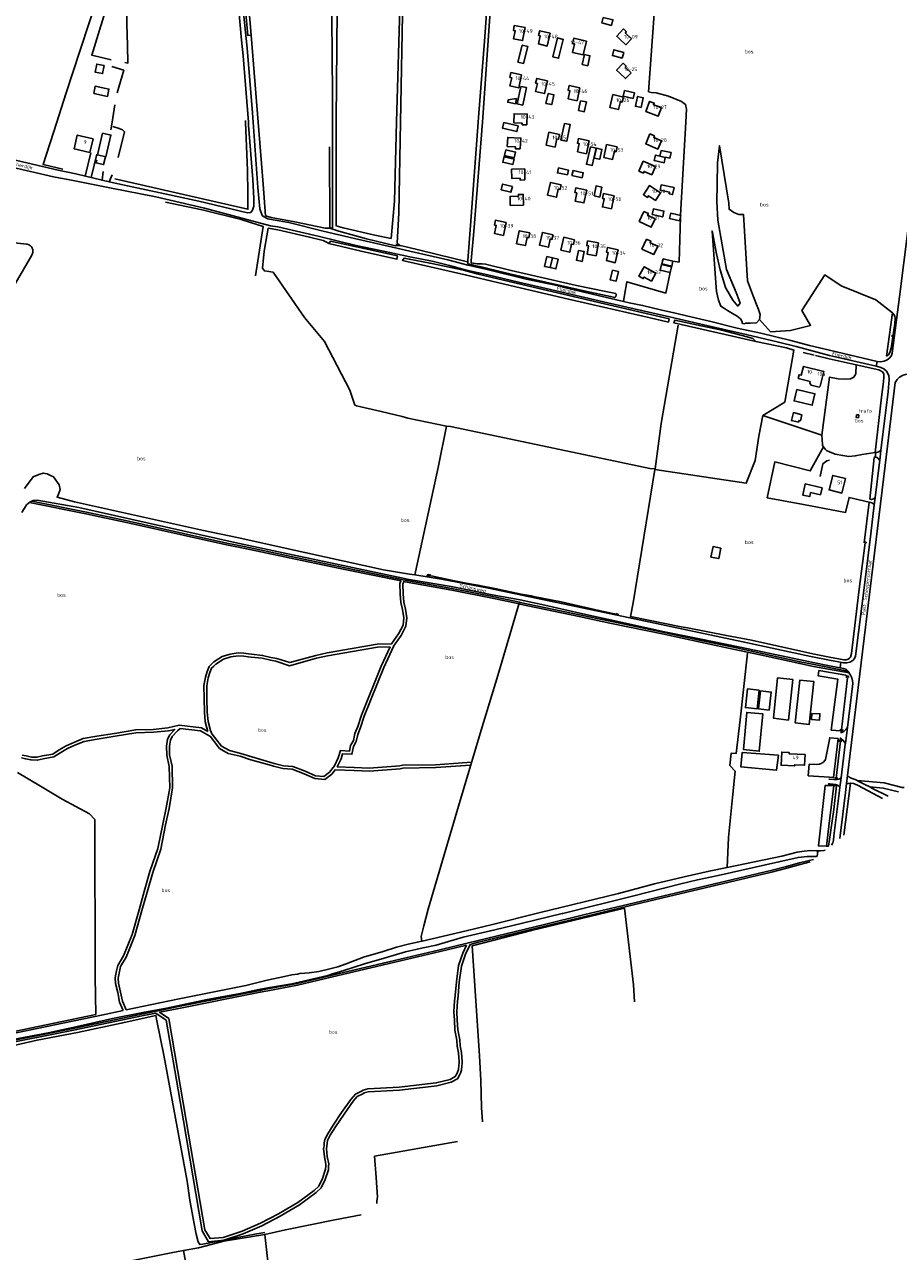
# Model space of a CAD drawing. Header units: metres. Extents: x 233829 to 239427, y 444283 to 448222.
# Tile 150 of 171: x 238451 to 239047, y 446230 to 447067. Entities that reach past the tile are written whole.
import ezdxf

# ---------------------------------------------------------------- set-up
doc = ezdxf.new("R2010")
doc.units = ezdxf.units.M
doc.header["$MEASUREMENT"] = 0
for name, color, linetype in [('CULTUURAANDUIDING', 253, 'Continuous'), ('DAKRAND', 4, 'Continuous'), ('DAKRAND-BYG', 4, 'Continuous'), ('FUNKTIEAAND', 253, 'Continuous'), ('HEG', 253, 'Continuous'), ('HEK', 253, 'Continuous'), ('HOOFDGEBOUW', 4, 'Continuous'), ('HOUTWAL', 253, 'Continuous'), ('HUISNUMMER', 253, 'Continuous'), ('INSTEEKSLOOT', 153, 'Continuous'), ('KANTVERH', 253, 'Continuous'), ('KANTWATER', 153, 'Continuous'), ('MIDSLTGREPPEL', 253, 'Continuous'), ('OVLIJNOBJ', 253, 'Continuous'), ('RASTER', 253, 'Continuous'), ('STRAATNAAM', 253, 'Continuous'), ('TALUD', 253, 'Continuous'), ('TUSSENMUUR', 253, 'Continuous')]:
    doc.layers.add(name, color=color, linetype=linetype)
doc.styles.get("Standard").update_dxf_attribs({"font": 'iso.shx'})

# ---------------------------------------------------------------- blocks, each defined once
blk = doc.blocks.new('TA', base_point=(75009.5, 300012))
for p, q in [((75009.5, 300012.5), (75010, 300012.5)), ((75009.5, 300012.25), (75010.5, 300012.25)), ((75009.5, 300012), (75010, 300012)), ((75009.5, 300011.75), (75010.5, 300011.75)), ((75009.5, 300011.5), (75010, 300011.5))]:
    blk.add_line(p, q)

msp = doc.modelspace()

# ---------------------------------------------------------------- linework, layer by layer
at = {"layer": 'DAKRAND'}
for points in [[(238832.12, 447045.82), (238834.35, 447055.18), (238825.74, 447057.23), (238824.86, 447053.52), (238826.25, 447053.18), (238824.9, 447047.54), (238832.12, 447045.82)], [(238994.57, 446823.55), (238993.79, 446820.03), (238992.98, 446819.4), (238987.51, 446820.6), (238986.7, 446822.03), (238986.93, 446823.22)]]:
    msp.add_lwpolyline(points, dxfattribs=at)
at = {"layer": 'DAKRAND-BYG'}
for p, q in [((238884.47, 446976.84), (238885.3, 446980.68)), ((238777.51, 446973.54), (238778.08, 446975.63)), ((238811.17, 446907.53), (238807.35, 446908.39)), ((238886.65, 446906.83), (238893.38, 446905.3)), ((238893.38, 446905.3), (238892.59, 446901.81)), ((238884.74, 446899.04), (238891.56, 446897.47)), ((238891.56, 446897.47), (238892.43, 446901.29))]:
    msp.add_line(p, q, dxfattribs=at)
for points in [[(238845.85, 447071.41), (238852.39, 447069.75), (238851.43, 447065.97), (238844.89, 447067.63), (238845.85, 447071.41)], [(238814.7, 447057.35), (238811.55, 447044.43), (238815.38, 447043.49), (238818.53, 447056.41), (238814.7, 447057.35)], [(238790.52, 447052.57), (238787.68, 447040.91), (238791.54, 447039.97), (238794.38, 447051.63), (238790.52, 447052.57)], [(238833.11, 447046.08), (238831.55, 447039.29), (238835.23, 447038.44), (238836.79, 447045.23), (238833.11, 447046.08)], [(238858.76, 447043.64), (238852.1, 447045.41), (238853.14, 447049.29), (238859.8, 447047.51), (238858.76, 447043.64)], [(238505.44, 447038.57), (238500.42, 447039.51), (238499.4, 447034.03), (238504.42, 447033.09), (238505.44, 447038.57)], [(238498.37, 447019.42), (238507.73, 447017.56), (238508.72, 447022.55), (238499.36, 447024.41), (238498.37, 447019.42)], [(238789.59, 447024.35), (238787.11, 447012.39), (238790.99, 447011.58), (238793.47, 447023.54), (238789.59, 447024.35)], [(238866.28, 447016.17), (238859.49, 447017.78), (238860.37, 447021.49), (238867.16, 447019.88), (238866.28, 447016.17)], [(238786.76, 447016.08), (238781.01, 447015.25), (238780.7, 447013.59), (238785.89, 447012.5), (238786.76, 447016.08)], [(238808.23, 447019.52), (238806.78, 447012.78), (238810.69, 447011.93), (238812.15, 447018.68), (238808.23, 447019.52)], [(238830.41, 447014.59), (238828.98, 447007.95), (238832.93, 447007.1), (238834.35, 447013.75), (238830.41, 447014.59)], [(238871.67, 447009.96), (238873.12, 447016.65), (238869.2, 447017.5), (238867.74, 447010.81), (238871.67, 447009.96)], [(238787.83, 446997.4), (238778.12, 446999.66), (238777.21, 446995.77), (238786.92, 446993.5), (238787.83, 446997.4)], [(238819.37, 446999.14), (238816.97, 446987.79), (238820.91, 446986.95), (238823.31, 446998.31), (238819.37, 446999.14)], [(238504.37, 446992.45), (238500.98, 446977.65), (238506.7, 446976.34), (238510.08, 446991.14), (238504.37, 446992.45)], [(238779.31, 446981.05), (238786.01, 446979.54), (238785.13, 446975.64), (238778.43, 446977.15), (238779.31, 446981.05)], [(238837.04, 446983.25), (238834.32, 446971.31), (238838.23, 446970.42), (238840.95, 446982.35), (238837.04, 446983.25)], [(238841.17, 446982.29), (238839.62, 446975.49), (238843.4, 446974.64), (238844.94, 446981.44), (238841.17, 446982.29)], [(238885.3, 446980.68), (238892.05, 446979.23), (238891.24, 446975.45), (238888.19, 446976.1), (238888.15, 446975.89)], [(238777.51, 446973.54), (238777.3, 446972.65), (238784.16, 446971.03), (238785.05, 446974.8)], [(238785.05, 446974.8), (238778.26, 446976.4), (238778.08, 446975.63)], [(238888.15, 446975.89), (238887.37, 446972.29), (238880.57, 446973.75), (238881.38, 446977.51), (238884.47, 446976.84)], [(238821.36, 446963.95), (238814.59, 446965.42), (238815.33, 446968.82), (238822.1, 446967.35), (238821.36, 446963.95)], [(238831.42, 446962), (238824.46, 446963.52), (238825.21, 446966.98), (238832.17, 446965.47), (238831.42, 446962)], [(238783.85, 446956.2), (238777.21, 446957.76), (238776.27, 446953.77), (238782.91, 446952.21), (238783.85, 446956.2)], [(238839.53, 446949.64), (238840.92, 446956.47), (238844.84, 446955.67), (238843.46, 446948.84), (238839.53, 446949.64)], [(238885.38, 446957.34), (238894.1, 446955.41), (238893.04, 446950.64), (238890.78, 446951.14), (238891.02, 446952.22), (238884.56, 446953.66), (238885.38, 446957.34)], [(238879.24, 446936.91), (238886.36, 446935.39), (238887.19, 446939.29), (238880.07, 446940.81), (238879.24, 446936.91)], [(238891.06, 446934.35), (238897.91, 446932.79), (238898.71, 446936.29), (238891.86, 446937.85), (238891.06, 446934.35)], [(238829.01, 446912.58), (238827.53, 446905.77), (238831.35, 446904.94), (238832.83, 446911.75), (238829.01, 446912.58)], [(238807.35, 446908.39), (238805.82, 446901.66), (238809.68, 446900.79)], [(238809.68, 446900.79), (238813.54, 446899.91), (238815.07, 446906.65), (238811.17, 446907.53)], [(238892.43, 446901.29), (238885.62, 446902.86), (238884.74, 446899.04)], [(238892.59, 446901.81), (238885.86, 446903.34), (238886.65, 446906.83)], [(238852.22, 446899.11), (238850.6, 446892.44), (238854.55, 446891.48), (238856.17, 446898.15), (238852.22, 446899.11)], [(238977.8, 446817.72), (238990.16, 446814.79), (238988.3, 446806.97), (238975.95, 446809.89), (238977.8, 446817.72)], [(238979.03, 446795.32), (238974.12, 446796.55), (238975.47, 446801.92), (238981.33, 446800.44)], [(238981.33, 446800.44), (238980.31, 446796.36), (238979.35, 446796.6), (238979.03, 446795.32)], [(238995, 446750.74), (238983.61, 446753.31), (238981.91, 446745.75), (238986.61, 446744.69), (238987.23, 446747.46), (238993.92, 446745.95), (238995, 446750.74)], [(238925.99, 446709.59), (238924.56, 446702.42), (238919.23, 446703.48), (238920.67, 446710.66), (238925.99, 446709.59)], [(238975.21, 446620.03), (238972.14, 446592.28), (238962.03, 446593.57), (238964.67, 446621.16), (238975.21, 446620.03)], [(238989.32, 446618.62), (238986.3, 446589.35), (238976.81, 446590.39), (238979.87, 446619.51), (238989.32, 446618.62)], [(238952.14, 446612.74), (238950.72, 446599.97), (238942.77, 446600.85), (238944.18, 446613.62), (238952.14, 446612.74)], [(238953.16, 446612.27), (238951.74, 446599.97), (238958.93, 446599.15), (238960.35, 446611.44), (238953.16, 446612.27)], [(238954.62, 446596.61), (238952.26, 446571.11), (238941.47, 446572.2), (238943.65, 446597.6), (238954.62, 446596.61)], [(238988.07, 446596.87), (238993.53, 446596.62), (238993.34, 446592.37), (238987.88, 446592.61), (238988.07, 446596.87)], [(238965.27, 446568.36), (238964.02, 446558.19), (238939.6, 446560.49), (238940.67, 446570.3), (238965.27, 446568.36)]]:
    msp.add_lwpolyline(points, dxfattribs=at)
at = {"layer": 'HEG'}
for p, q in [((238510.88, 447000), (238512.9, 447011.88)), ((238510.01, 446994.84), (238510.88, 447000)), ((238982.22, 446843.02), (238989.6, 446841.22)), ((238990.66, 446840.96), (238999.89, 446838.71)), ((238985.52, 446554.38), (239000, 446553.31))]:
    msp.add_line(p, q, dxfattribs=at)
for points in [[(238506.42, 446976.41), (238505.12, 446971.02), (238499.89, 446972.16), (238500.52, 446974.38)], [(238993.74, 446758.36), (238995.58, 446767.03), (238998.29, 446769.09), (239000, 446769.44)], [(239006.02, 446579.69), (239002.85, 446553.11), (239000, 446553.31)]]:
    msp.add_lwpolyline(points, dxfattribs=at)
at = {"layer": 'HEK'}
msp.add_line((238999.89, 446838.71), (239018.37, 446834.43), dxfattribs=at)
at = {"layer": 'HOOFDGEBOUW'}
for p, q in [((239018.35, 446798.58), (239018.6, 446800.52)), ((239019.85, 446798.39), (239018.35, 446798.58)), ((239018.6, 446800.52), (239020.1, 446800.33)), ((239020.1, 446800.33), (239019.85, 446798.39))]:
    msp.add_line(p, q, dxfattribs=at)
for points in [[(238792.48, 447064.43), (238790.82, 447055.58), (238784.73, 447056.72), (238785.78, 447062.3), (238784.54, 447062.53), (238785.15, 447065.8), (238792.48, 447064.43)], [(238809.73, 447060.53), (238807.6, 447051.79), (238801.58, 447053.26), (238802.92, 447058.78), (238801.71, 447059.08), (238802.49, 447062.29), (238809.73, 447060.53)], [(238865.03, 447056.87), (238860.85, 447060.77), (238861.67, 447061.66), (238859.7, 447063.5), (238855.05, 447058.51), (238857.1, 447056.6), (238861.21, 447052.77), (238865.03, 447056.87)], [(238864.84, 447033.71), (238860.79, 447037.5), (238861.47, 447038.23), (238859.46, 447040.11), (238854.98, 447035.33), (238857.08, 447033.36), (238861.04, 447029.65), (238864.84, 447033.71)], [(238790.19, 447032.14), (238788.24, 447023.35), (238782.19, 447024.69), (238783.42, 447030.24), (238782.19, 447030.51), (238782.91, 447033.75), (238790.19, 447032.14)], [(238807.73, 447028.22), (238805.78, 447019.43), (238799.73, 447020.77), (238800.96, 447026.32), (238799.73, 447026.59), (238800.45, 447029.83), (238807.73, 447028.22)], [(238829.88, 447023.38), (238828.01, 447014.57), (238821.95, 447015.85), (238823.13, 447021.41), (238821.9, 447021.67), (238822.59, 447024.92), (238829.88, 447023.38)], [(238859.59, 447016.93), (238858.79, 447013.7), (238857.59, 447014), (238856.22, 447008.5), (238850.22, 447009.98), (238852.38, 447018.72), (238859.59, 447016.93)], [(238885.48, 447009.91), (238883.36, 447004.08), (238874.91, 447007.16), (238877.46, 447014.16), (238880.57, 447013.03), (238880.15, 447011.85), (238885.48, 447009.91)], [(238793.79, 446998.05), (238790.46, 446998.15), (238790.5, 446999.39), (238784.83, 446999.55), (238785.01, 447005.74), (238794.01, 447005.48), (238793.79, 446998.05)], [(238497.98, 446988.67), (238495.78, 446979.3), (238485.01, 446981.84), (238487.21, 446991.2), (238497.98, 446988.67)], [(238789.27, 446981.67), (238785.95, 446981.85), (238786.02, 446983.09), (238780.35, 446983.39), (238780.69, 446989.57), (238789.67, 446989.09), (238789.27, 446981.67)], [(238816.08, 446991.56), (238815.37, 446988.31), (238814.15, 446988.57), (238812.94, 446983.03), (238806.9, 446984.35), (238808.82, 446993.14), (238816.08, 446991.56)], [(238836.21, 446987.28), (238834.34, 446978.47), (238828.28, 446979.76), (238829.46, 446985.32), (238828.23, 446985.58), (238828.92, 446988.82), (238836.21, 446987.28)], [(238877.69, 446991.92), (238880.75, 446990.62), (238880.27, 446989.47), (238885.48, 446987.25), (238883.06, 446981.56), (238874.78, 446985.09), (238877.69, 446991.92)], [(238855.37, 446983.09), (238854.65, 446979.84), (238853.44, 446980.11), (238852.21, 446974.58), (238846.17, 446975.92), (238848.12, 446984.7), (238855.37, 446983.09)], [(238881.39, 446969.74), (238878.91, 446964.1), (238873.7, 446966.39), (238873.19, 446965.23), (238870.15, 446966.57), (238873.15, 446973.37), (238881.39, 446969.74)], [(238792.46, 446960.62), (238789.14, 446960.53), (238789.1, 446961.77), (238783.43, 446961.62), (238783.27, 446967.81), (238792.26, 446968.05), (238792.46, 446960.62)], [(238817.13, 446957.27), (238816.41, 446954.02), (238815.2, 446954.29), (238813.97, 446948.75), (238807.93, 446950.09), (238809.88, 446958.88), (238817.13, 446957.27)], [(238834.54, 446953.66), (238832.67, 446944.86), (238826.61, 446946.14), (238827.79, 446951.7), (238826.56, 446951.96), (238827.25, 446955.21), (238834.54, 446953.66)], [(238884.86, 446951.8), (238881.49, 446946.64), (238876.73, 446949.74), (238876.03, 446948.68), (238873.25, 446950.49), (238877.31, 446956.72), (238884.86, 446951.8)], [(238791.43, 446943.28), (238782.42, 446943.17), (238782.34, 446949.38), (238788.02, 446949.45), (238788.01, 446950.7), (238791.33, 446950.74), (238791.43, 446943.28)], [(238853.25, 446949.73), (238851.38, 446940.92), (238845.32, 446942.21), (238846.5, 446947.77), (238845.27, 446948.03), (238845.96, 446951.28), (238853.25, 446949.73)], [(238873.58, 446939.05), (238876.59, 446937.63), (238876.06, 446936.51), (238881.19, 446934.08), (238878.54, 446928.49), (238870.41, 446932.33), (238873.58, 446939.05)], [(238779.61, 446931.58), (238777.76, 446922.76), (238771.68, 446924.03), (238772.84, 446929.59), (238771.62, 446929.85), (238772.3, 446933.11), (238779.61, 446931.58)], [(238795.81, 446924.41), (238795.13, 446921.13), (238793.9, 446921.38), (238792.75, 446915.84), (238786.68, 446917.1), (238788.51, 446925.92), (238795.81, 446924.41)], [(238811.58, 446923.24), (238810.86, 446919.99), (238809.65, 446920.26), (238808.42, 446914.72), (238802.38, 446916.06), (238804.32, 446924.85), (238811.58, 446923.24)], [(238826.19, 446919.81), (238825.44, 446916.57), (238824.23, 446916.85), (238822.95, 446911.32), (238816.92, 446912.72), (238818.95, 446921.48), (238826.19, 446919.81)], [(238875.23, 446920.2), (238878.27, 446918.84), (238877.76, 446917.71), (238882.95, 446915.4), (238880.43, 446909.75), (238872.21, 446913.41), (238875.23, 446920.2)], [(238842.51, 446917.77), (238840.95, 446908.9), (238834.85, 446909.97), (238835.83, 446915.56), (238834.6, 446915.78), (238835.17, 446919.05), (238842.51, 446917.77)], [(238856.04, 446912.93), (238854.03, 446904.16), (238847.99, 446905.54), (238849.26, 446911.08), (238848.04, 446911.36), (238848.77, 446914.59), (238856.04, 446912.93)], [(238881.69, 446896.98), (238873.84, 446901.39), (238870.19, 446894.91), (238873.09, 446893.28), (238873.71, 446894.4), (238878.67, 446891.61), (238881.69, 446896.98)], [(238986.93, 446823.22), (238978.78, 446825.2), (238979.4, 446827.76), (238980.82, 446827.42), (238982.29, 446833.46), (238996.17, 446830.07), (238994.57, 446823.55)], [(239011.04, 446757.01), (239008.57, 446747.06), (238999.86, 446749.22), (239002.34, 446759.17), (239011.04, 446757.01)], [(238983.51, 446568.82), (238983.13, 446561.54), (238976.37, 446561.89), (238976.33, 446561.1), (238967.06, 446561.58), (238967.52, 446570.53), (238972.56, 446570.27), (238972.51, 446569.38), (238983.51, 446568.82)]]:
    msp.add_lwpolyline(points, dxfattribs=at)
at = {"layer": 'HOUTWAL'}
for p, q in [((238704.91, 447000), (238708.32, 447124.2)), ((238902.05, 447000), (238902.56, 447008.84)), ((238601.92, 447001.13), (238601.96, 447000)), ((238661.21, 446927.61), (238661.26, 447000)), ((238703.42, 446946.08), (238704.91, 447000)), ((238897.71, 446904.53), (238898.5, 446935.36)), ((238708.72, 446799.33), (238712.6, 446798.27))]:
    msp.add_line(p, q, dxfattribs=at)
for points in [[(238660.36, 447108.49), (238660.63, 447097.8), (238661.27, 447018.65), (238661.26, 447000)], [(238876.71, 447020.6), (238882.17, 447095.82), (238942.3, 447085.61), (238943.08, 447092.32)], [(238510.72, 447037.93), (238518.84, 447035.37), (238514.46, 447019.93)], [(238511.45, 446997.09), (238515.85, 446995.59), (238517.96, 446994.85), (238519.48, 446993.42), (238515.04, 446975.94)], [(238512.89, 446961.39), (238603.58, 446940.62), (238603.45, 446951.53), (238603.3, 446966.91), (238601.96, 447000)], [(238898.52, 446936.33), (238898.63, 446940.66), (238902.05, 447000)], [(238605.34, 446931.45), (238613.83, 446928.85), (238608.61, 446895.17)], [(238613.52, 446900.41), (238614.81, 446898.51), (238620.69, 446897.66), (238642.11, 446866.74), (238655.65, 446850.36), (238673.06, 446817.21), (238676.52, 446806.91)], [(238954.72, 446799.99), (238969.62, 446809.14), (238975.85, 446844.41), (238970.69, 446846.04), (238949.79, 446850.44)], [(238881.07, 446763.1), (238943.31, 446753.92), (238949.5, 446769.24), (238951.98, 446785.95), (238954.72, 446799.99)], [(238866.29, 446672.17), (238881.07, 446763.1), (238881.14, 446763.57), (238877.7, 446763.9)], [(238499.2, 446524.63), (238499.31, 446417.29), (238499.88, 446391.54)], [(238572.83, 446234.95), (238608.29, 446241.77), (238614.98, 446242.9)]]:
    msp.add_lwpolyline(points, dxfattribs=at)
at = {"layer": 'INSTEEKSLOOT'}
for p, q in [((238759.03, 446902.09), (238754.95, 446903.04)), ((238759.87, 446903.47), (238755.75, 446903.96)), ((238689.76, 446294.97), (238746.37, 446305.09))]:
    msp.add_line(p, q, dxfattribs=at)
for points in [[(238712.22, 447140.61), (238744.96, 447132.42), (238769.79, 447125.64), (238769.17, 447115.2), (238764.82, 447055.23), (238760.78, 447003.1), (238760.55, 447000)], [(238772.89, 447124.91), (238768.25, 447068.85), (238763.7, 447003.08), (238763.46, 447000)], [(238603.9, 447081.12), (238601.39, 447080.96), (238601.56, 447079.02), (238603.56, 447059.05), (238605.67, 447059.19)], [(238603.9, 447081.12), (238603.93, 447080.72), (238605.67, 447059.19)], [(238760.55, 447000), (238755.22, 446929.47), (238753.46, 446905.54), (238753.52, 446903.43), (238754.95, 446903.04)], [(238755.75, 446903.96), (238755.86, 446905.76), (238757.62, 446925.53), (238763.46, 447000)], [(238705.46, 446908.76), (238705.18, 446906.51), (238680.7, 446911.98), (238658.77, 446917.28), (238659.82, 446918.81), (238682.78, 446913.75), (238705.46, 446908.76)], [(238890.78, 446865.96), (238890.28, 446863.72), (238877.84, 446866.47), (238822.08, 446879.29), (238774.66, 446890.43), (238751.77, 446895.99), (238709.01, 446905.61), (238710.02, 446907.2), (238713.59, 446906.66), (238727.7, 446903.73), (238750.57, 446898.99), (238760.53, 446896.3), (238790.39, 446889.28), (238846.7, 446876.13), (238890.78, 446865.96)], [(238759.87, 446903.47), (238763.2, 446903.49), (238765.61, 446903.17), (238782.99, 446898.92), (238827.48, 446888.64), (238847.5, 446884.52), (238854.31, 446883.26)], [(238853.58, 446880.46), (238850.88, 446881.13), (238833.72, 446884.77), (238794.6, 446893.65), (238778.27, 446897.56), (238762.54, 446901.42), (238759.03, 446902.09)], [(238854.31, 446883.26), (238854.47, 446882.94), (238854.57, 446882.6), (238854.6, 446882.24), (238854.58, 446881.88), (238854.49, 446881.53), (238854.34, 446881.21), (238854.13, 446880.91), (238853.88, 446880.66), (238853.58, 446880.46)], [(238949.79, 446850.44), (238928.95, 446855.28), (238894.02, 446863.13), (238894.56, 446864.97), (238912.54, 446861.07), (238926.73, 446858.08), (238944, 446853.72), (238947.75, 446852.52), (238949.79, 446850.44)], [(239025.11, 446712.96), (239025.05, 446713.35), (239024.8, 446713.61), (239024.46, 446713.73), (239024.14, 446713.69), (239023.9, 446713.45), (239023.74, 446713.12)], [(238728.26, 446691.21), (238727.55, 446691.3), (238726.67, 446691.47), (238725.82, 446691.31), (238725.83, 446690.76), (238727.35, 446690.45)], [(238854.59, 446664.28), (238854.91, 446664.22), (238855.43, 446664.14), (238855.92, 446664.15), (238855.79, 446664.59), (238854.65, 446664.92)], [(239013.09, 446621.29), (239013.07, 446621.75), (239012.86, 446622.16), (239012.42, 446622.31), (239012.03, 446622.06), (239011.81, 446621.51), (239011.76, 446621.07)], [(239007.72, 446586.2), (239007.62, 446584.99), (239008.68, 446585.07), (239009.13, 446585.33), (239009.47, 446585.96)], [(239008.13, 446577.57), (239008.23, 446578.54), (239007.01, 446578.78), (239006.89, 446577.6)], [(239004.22, 446553.39), (239004.09, 446552.43), (239005.23, 446552.32), (239005.36, 446553.25)], [(239000, 446510.8), (239003.17, 446531.38), (239004.81, 446547.58), (239002.98, 446547.72), (239001.42, 446534.65), (239000, 446523.76)], [(239000, 446523.76), (238998.04, 446506.26), (238999.44, 446506.4), (239000, 446510.8)]]:
    msp.add_lwpolyline(points, dxfattribs=at)
at = {"layer": 'KANTVERH'}
for p, q in [((238492.63, 446963.25), (238496.37, 446979.17)), ((238496.71, 446962.24), (238500.46, 446978.21)), ((239000, 446844.54), (239032.66, 446836.77)), ((239032.02, 446833.56), (239032.66, 446836.77)), ((239031.34, 446771.59), (239030.62, 446771.45)), ((238559.34, 446718.4), (238588.96, 446711.78)), ((238987.37, 446635.67), (239000, 446633.14)), ((238989.3, 446628.95), (239013.52, 446624.49)), ((238989.58, 446630.12), (239012.49, 446625.74)), ((239007.79, 446631.71), (239007.39, 446627.89)), ((238999.55, 446551.97), (239000, 446551.96)), ((238999.1, 446548.92), (239000, 446548.76)), ((238991.78, 446499.37), (238992.2, 446503.17))]:
    msp.add_line(p, q, dxfattribs=at)
for points in [[(238592.18, 447146.95), (238592.45, 447136.78), (238595.82, 447094.41), (238599.27, 447055.89)], [(238600.17, 447078.9), (238603.01, 447050.49), (238606.56, 447006.25), (238607.02, 447000)], [(238599.27, 447055.89), (238600.32, 447045.22), (238603.88, 447000)], [(238310.92, 447000), (238372.92, 446985.52), (238423.62, 446973.61), (238470.87, 446962.73)], [(238333.86, 447000), (238358.78, 446994.02), (238367.49, 446992.3), (238373.45, 446990.95), (238420.59, 446979.74), (238474.17, 446967.25)], [(238508.98, 446959.21), (238521.34, 446956.49), (238546.95, 446951.09), (238570.06, 446946.1), (238603.16, 446938.2), (238605.52, 446938.28), (238606.75, 446940.02), (238607.49, 446942.67), (238607.57, 446947.92), (238606.85, 446960.79), (238604.04, 446997.97), (238603.88, 447000)], [(238607.02, 447000), (238610.31, 446955.32), (238611.56, 446940.77), (238613.22, 446936.39), (238614.08, 446935.54), (238617.11, 446934.15), (238620.74, 446933.41), (238631.42, 446931.59), (238654.92, 446925.74), (238676.23, 446920.57), (238702.05, 446914.71), (238719.96, 446910.72), (238739.92, 446906.13), (238753.44, 446902.58), (238765.71, 446899.74), (238793.26, 446892.93), (238816.35, 446888.07), (238820.24, 446887.06), (238831.7, 446884.26), (238846.13, 446880.94), (238859.67, 446877.78)], [(238470.87, 446962.73), (238484.29, 446960.13), (238510.42, 446954.99), (238540.66, 446948.99), (238573.94, 446941.37), (238618.84, 446929.3), (238623.98, 446928.52), (238652.32, 446922.02), (238677.32, 446915.93), (238700.2, 446911.09), (238714.01, 446908.22), (238729.22, 446905.19), (238740.98, 446902.17), (238752.68, 446899.05), (238767.21, 446895.85), (238788.08, 446890.9), (238806.87, 446886.46), (238824.31, 446882.47), (238848.87, 446876.79), (238871.98, 446871.59), (238891.08, 446867.14), (238911.41, 446862.49), (238943.31, 446855.21), (238965.3, 446849.87), (238977.34, 446846.95), (239000, 446840.91)], [(238474.17, 446967.25), (238486.16, 446964.84), (238504.07, 446960.42), (238504.73, 446966.32)], [(238504.07, 446960.42), (238508.98, 446959.21), (238511.08, 446964.14)], [(239032.66, 446836.77), (239034.92, 446836.57), (239037.3, 446837.02), (239039.54, 446837.94), (239041.14, 446839.25), (239042.34, 446840.8), (239042.93, 446842.48), (239047.94, 446880.77), (239053.49, 446925.87)], [(238859.67, 446877.78), (238863.55, 446876.87), (238872.61, 446875.07), (238884.92, 446872.1), (238893.98, 446870.07), (238896.09, 446869.54), (238902.7, 446867.9), (238918.31, 446864.28), (238937.04, 446859.62), (238953.2, 446856.15), (238973.7, 446851.12), (238986.44, 446847.79), (239000, 446844.54)], [(239000, 446633.14), (239009.78, 446631.34), (239011.91, 446631.27), (239013.93, 446631.78), (239015.98, 446632.93), (239017.15, 446634.3), (239017.87, 446635.82), (239024.27, 446686.05), (239028.21, 446719.35), (239030.63, 446738.97), (239031.24, 446743.91), (239034.19, 446767.84), (239034.36, 446769.22), (239035.22, 446776.21), (239040.15, 446816.31), (239040.89, 446824.41), (239040.53, 446827.29), (239038.96, 446830.09), (239037.17, 446831.83), (239035.04, 446832.76), (239032.18, 446833.52), (239032.02, 446833.56), (239000, 446840.91)], [(239264.06, 446780.08), (239252.77, 446782.66), (239241.14, 446785.37), (239217.9, 446790.8), (239217.54, 446790.48), (239208.9, 446792.32), (239208.53, 446792.77), (239175.67, 446800.31), (239127.04, 446811.5), (239079.66, 446822.62), (239059.51, 446827.32), (239055.4, 446828.04), (239053.53, 446828.14), (239051.88, 446827.96), (239050.28, 446827.44), (239049.86, 446827.23), (239047.73, 446826.19), (239046.18, 446824.55), (239044.95, 446822.47)], [(239007.21, 446511.64), (239011.05, 446542.93), (239011.77, 446548.97), (239012.44, 446554.55), (239022.55, 446638.75), (239038.07, 446765.81), (239044.95, 446822.47)], [(238994.83, 446786.49), (238995.27, 446780.25), (238995.33, 446779.58), (238996.03, 446778.52)], [(238996.03, 446778.52), (238997.17, 446777.1), (238998.16, 446776.08), (239000, 446775.14)], [(239031.23, 446774.68), (239031.29, 446774.69), (239031.71, 446774.79), (239032.98, 446775.08), (239035.22, 446776.21)], [(239031.71, 446774.79), (239031.34, 446771.59), (239031.91, 446771.5), (239032.83, 446771.15), (239033.17, 446770.85), (239034.36, 446769.22)], [(238451.16, 446750.19), (238457.05, 446758.14), (238460.95, 446759.77), (238464.02, 446760.68), (238466.7, 446760.13), (238469.02, 446759.12), (238470.99, 446758.08), (238474.74, 446752.7), (238475.61, 446749.51), (238474.44, 446746.4), (238473.45, 446744.27), (238485.24, 446741.19), (238573.33, 446721.6), (238596.26, 446716.7), (238642.41, 446706.48), (238696.05, 446694.65), (238713.73, 446691.87), (238717.43, 446691.27)], [(239027.57, 446742.88), (239028.65, 446742.76), (239029.33, 446742.89), (239030.13, 446743.25), (239031.24, 446743.91)], [(238449.38, 446733.79), (238452.5, 446739.06), (238454.88, 446740.96), (238457.06, 446742.13), (238459.82, 446742.3), (238488.33, 446737.15), (238594.58, 446713.44), (238627.53, 446706.37), (238710.32, 446688.83), (238712.13, 446688.44), (238742.08, 446683.35), (238753.17, 446681.09), (238770.13, 446677.82), (238789.13, 446674.22), (238806.1, 446670.59), (238829.95, 446665.23), (238857.85, 446659.05), (238887.6, 446652.55), (238912.63, 446647.44), (238939.28, 446641.97), (238953.23, 446639.05), (238988.96, 446631.66), (239000, 446629.38)], [(238454.61, 446740.74), (238493.1, 446732.96), (238522.89, 446726.5), (238559.34, 446718.4)], [(238456.17, 446741.65), (238493.38, 446734.13), (238523.15, 446727.67), (238559.6, 446719.57), (238589.2, 446712.96), (238600.87, 446710.64), (238640.57, 446702.32), (238671.04, 446695.97), (238709.33, 446688.04)], [(239030.63, 446738.97), (239030.29, 446739.47), (239029.71, 446739.91), (239028.87, 446740.42), (239028.26, 446740.75), (239027.17, 446740.92)], [(238588.96, 446711.78), (238600.59, 446709.47), (238640.32, 446701.15), (238670.8, 446694.79)], [(238623.2, 446634.29), (238632.04, 446631.48), (238649.85, 446636.37), (238657.47, 446638.09), (238691.77, 446643.98), (238701.49, 446644.23), (238706.32, 446651.08), (238709.3, 446656.93), (238709.82, 446661.92), (238709.04, 446667.67), (238707.92, 446672.5), (238707.4, 446678.26), (238707.04, 446685.44), (238707.84, 446687.16), (238670.8, 446694.79)], [(238702.89, 446642.75), (238708.04, 446650.05), (238711.25, 446656.36), (238711.83, 446661.95), (238711.01, 446668.02), (238709.9, 446672.81), (238709.39, 446678.39), (238709.06, 446685.05), (238709.85, 446686.75), (238710.67, 446686.58)], [(238709.33, 446688.04), (238742.62, 446682.05), (238772.63, 446676.04), (238788.71, 446672.68), (238789.21, 446672.57), (238829.59, 446664.15), (238850.57, 446659.65), (238887.42, 446652.12), (238912.48, 446646.53), (238934.66, 446641.94), (238953.03, 446638.05), (238980.02, 446632), (238989.58, 446630.12)], [(238710.67, 446686.58), (238742.47, 446680.85), (238772.39, 446674.87), (238788.47, 446671.5), (238788.97, 446671.4), (238829.34, 446662.98), (238850.33, 446658.48), (238887.13, 446650.95), (238912.24, 446645.35), (238934.41, 446640.77), (238952.77, 446636.88), (238979.83, 446630.81), (238989.3, 446628.95)], [(238717.43, 446691.27), (238735.46, 446688.36), (238767.49, 446682.31), (238855.33, 446663.83), (238941.03, 446645.69), (238987.37, 446635.67)], [(238576.15, 446584.48), (238574.39, 446591.1), (238573.82, 446597.61), (238573.62, 446606.96), (238573.55, 446615.84), (238574.51, 446621.63), (238575.65, 446625.4), (238577.05, 446628.88), (238578.84, 446630.57), (238580.39, 446632.01), (238586.09, 446635.69), (238591.51, 446637.34), (238596.83, 446638.12), (238600.85, 446637.94), (238603.98, 446637.47), (238605.98, 446637.17), (238613.51, 446636.45), (238619.26, 446635.06), (238623.2, 446634.29)], [(238700.45, 446642.21), (238691.97, 446641.98), (238657.87, 446636.13), (238650.29, 446634.42), (238632, 446629.4), (238622.6, 446632.38), (238618.85, 446633.1), (238613.17, 446634.48), (238605.73, 446635.19), (238603.69, 446635.49), (238600.66, 446635.94), (238596.93, 446636.11), (238591.95, 446635.38), (238586.94, 446633.86), (238581.62, 446630.42), (238580.2, 446629.1), (238578.74, 446627.73), (238577.54, 446624.74), (238576.46, 446621.16), (238575.55, 446615.69), (238575.62, 446607.01), (238575.82, 446597.71), (238576.37, 446591.46), (238578.04, 446585.18), (238578.85, 446582.92), (238579.05, 446582.81), (238585.48, 446574.55), (238590.88, 446571.5), (238598.73, 446569.61), (238606.2, 446567.18), (238618.49, 446563.69), (238621.45, 446562.83)], [(238621.45, 446562.83), (238627.77, 446561.21), (238634.19, 446560.76), (238642.56, 446557.6), (238649.72, 446554.41), (238655.31, 446553.88), (238659.25, 446556.81), (238661.71, 446560.02), (238662.63, 446561.21), (238665.13, 446566.58), (238666.61, 446571.5), (238672.82, 446571.17), (238673.52, 446575.01), (238675.51, 446578.42), (238676.48, 446583.06), (238678.38, 446587.88), (238680.92, 446595.75), (238694.46, 446629.08), (238700.45, 446642.21)], [(238756.01, 446563.6), (238731.52, 446561.92), (238708.99, 446561.55), (238707.14, 446561.16), (238686.3, 446559.6), (238676.06, 446559.91), (238664.43, 446560.34), (238667.01, 446565.86), (238668.08, 446569.42), (238674.48, 446569.08), (238675.43, 446574.31), (238677.4, 446577.69), (238678.4, 446582.49), (238680.27, 446587.22), (238682.81, 446595.08), (238696.28, 446628.25), (238702.93, 446642.83)], [(239010.9, 446575.83), (239010.98, 446576.46), (239012.29, 446587.24), (239015.94, 446617.37), (239015.78, 446619.19), (239015.24, 446621.11), (239014.52, 446622.94), (239013.6, 446624.39), (239013.52, 446624.49), (239012.52, 446625.71), (239012.49, 446625.74), (239011.19, 446626.98), (239009.66, 446627.43), (239000, 446629.38)], [(238449.1, 446566.49), (238451.91, 446565.92), (238455.67, 446565.11), (238459.86, 446564.97), (238463.97, 446565.93), (238471.18, 446567.2), (238475.88, 446570.22), (238480.61, 446573), (238485.62, 446575.22), (238491.83, 446577.72), (238500.85, 446579.38), (238512.99, 446581.31), (238527.22, 446583.69), (238539.11, 446584), (238549.35, 446584.98), (238553.61, 446585.93), (238550.2, 446582.17), (238548.77, 446579.31)], [(238449.5, 446568.45), (238452.33, 446567.88), (238455.92, 446567.1), (238459.65, 446566.98), (238463.56, 446567.89), (238470.44, 446569.1), (238474.83, 446571.93), (238479.7, 446574.78), (238484.84, 446577.07), (238491.27, 446579.65), (238500.49, 446581.34), (238512.67, 446583.28), (238527.04, 446585.69), (238539.02, 446586), (238549.03, 446586.96), (238556.7, 446588.76), (238571.87, 446586.95), (238576.15, 446584.48)], [(238755.39, 446561.55), (238731.61, 446559.92), (238709.22, 446559.56), (238707.43, 446559.17), (238686.33, 446557.6), (238676, 446557.91), (238662.98, 446558.39), (238660.66, 446555.37), (238655.89, 446551.81), (238649.21, 446552.45), (238641.82, 446555.74), (238633.76, 446558.78), (238627.45, 446559.23), (238620.95, 446560.9), (238617.95, 446561.76), (238605.63, 446565.27), (238598.19, 446567.68), (238590.13, 446569.62), (238584.15, 446573), (238577.72, 446581.27), (238577.54, 446581.38), (238571.23, 446585.02), (238557.35, 446586.67), (238555.46, 446584.99), (238551.87, 446581.03), (238550.69, 446578.69), (238549.97, 446574.48), (238550.14, 446568.55), (238551.89, 446560.9), (238552.2, 446546.02), (238549.81, 446532.04), (238547.43, 446520.9)], [(239007.53, 446583.8), (239008.55, 446583.94), (239009.78, 446584.64), (239011.26, 446585.85), (239012.29, 446587.24)], [(238548.77, 446579.31), (238547.96, 446574.62), (238548.15, 446568.3), (238549.89, 446560.65), (238550.2, 446546.17), (238547.84, 446532.4), (238545.49, 446521.39), (238542.14, 446504.75), (238536.71, 446489.12), (238532.82, 446475.49), (238529.27, 446462.93), (238524.59, 446446.07), (238518.7, 446431.67), (238514.84, 446424.98), (238514.01, 446421.42), (238513.55, 446419.16), (238513.05, 446416.58), (238513.24, 446412.62), (238514.74, 446406.5)], [(239010.98, 446576.46), (239010.55, 446577.11), (239009.31, 446578.7), (239008.08, 446579.63), (239007.15, 446580.18)], [(239001.53, 446507.12), (239002.31, 446508.57), (239002.83, 446510.55), (239003.15, 446513.3), (239006.91, 446544.22), (239007.22, 446546.68), (239008, 446552.87), (239010.9, 446575.83)], [(239008, 446552.87), (239006.37, 446552.14), (239005.33, 446551.88), (239004.35, 446551.81), (239003.09, 446551.84), (239000, 446551.96)], [(239040.1, 446540.48), (239029.07, 446546.01), (239027.6, 446546.75), (239024.19, 446548.49), (239020.14, 446550.55), (239019, 446551.14), (239017.56, 446551.87), (239015.67, 446552.54), (239014.02, 446553.1), (239013.2, 446553.59), (239012.44, 446554.55)], [(239000, 446548.76), (239002.49, 446548.58), (239004.26, 446548.34), (239005.59, 446547.95), (239006.32, 446547.47), (239007.22, 446546.68)], [(239011.77, 446548.97), (239013.17, 446549.19), (239014.49, 446549.28), (239014.9, 446549.3), (239016.46, 446549.16), (239017.2, 446548.93), (239019.7, 446547.79), (239036.26, 446538.89)], [(238547.43, 446520.9), (238544.08, 446504.21), (238538.61, 446488.5), (238534.74, 446474.94), (238531.2, 446462.39), (238526.48, 446445.42), (238520.49, 446430.79), (238516.72, 446424.24), (238515.96, 446421), (238515.49, 446418.71), (238515.06, 446416.44), (238515.23, 446412.9), (238516.7, 446406.92), (238517.91, 446400.57), (238520.47, 446394.72)], [(238930.31, 446491.87), (238967.7, 446499.56), (238978.02, 446502.27), (238982.76, 446502.95), (238987.22, 446503.49)], [(238987.22, 446503.49), (238991.13, 446503.18), (238994.05, 446503.16), (238996.33, 446503.33), (238997.06, 446503.57)], [(238432.83, 446371.77), (238484.46, 446382.15), (238532.17, 446392.06), (238541.19, 446393.91), (238554.98, 446396.74), (238611.7, 446407.89), (238616.95, 446408.98), (238637.07, 446412.76), (238660.02, 446418.24), (238695.69, 446426.66), (238734.46, 446435.73), (238753.92, 446440.4), (238759.65, 446441.77), (238805.82, 446452.97), (238833.23, 446459.67), (238862.33, 446466.57), (238886.29, 446472.31), (238960.17, 446489.86), (238970.76, 446492.52), (238979.75, 446494.98), (238989.27, 446497.38)], [(238749.08, 446353.66), (238749.37, 446356.59), (238749.55, 446358.47), (238749.64, 446359.79), (238749.43, 446362.17), (238749.12, 446365.73), (238748.25, 446370.15), (238747.98, 446374.3), (238746.62, 446381.19), (238746.3, 446388.04), (238745.93, 446393.26), (238746.25, 446397.24), (238746.43, 446400.52), (238746.81, 446404.21), (238747.66, 446413.62), (238749.17, 446424.65), (238751.86, 446432.76), (238754.98, 446439.41), (238759.93, 446440.6), (238806.1, 446451.81), (238833.51, 446458.5), (238862.61, 446465.4), (238886.57, 446471.14), (238960.46, 446488.69), (238971.1, 446491.37), (238980.09, 446493.83), (238986.99, 446495.57)], [(238771.88, 446449.21), (238790.72, 446453.79), (238817.92, 446460.44), (238818.3, 446460.47), (238866.77, 446472.47), (238887.2, 446477.69), (238898.83, 446480.74), (238910.15, 446483.3), (238924.21, 446486.42), (238965.62, 446495.61), (238978.69, 446498.64), (238984.89, 446499.31), (238991.2, 446499.2), (238991.48, 446499.13)], [(238520.47, 446394.72), (238555.62, 446402.05), (238602.12, 446411.3), (238616.6, 446414.96), (238628.54, 446417.59), (238633.5, 446418.66), (238637.35, 446419.16), (238639.03, 446419.47), (238642.44, 446419.85), (238645.28, 446419.93), (238651.81, 446420.93), (238658.46, 446422.42), (238664.82, 446424.19), (238670.47, 446426.03), (238682.42, 446430.6), (238695.66, 446434.59), (238704.89, 446437.41), (238712.87, 446439.62), (238722.22, 446441.58), (238722.33, 446441.6), (238739.9, 446445.7), (238753.28, 446448.96), (238770.36, 446452.97), (238801.86, 446460.84), (238856.14, 446474.18), (238880.89, 446480.64), (238901.05, 446485.51), (238918.01, 446489.34), (238930.31, 446491.87)], [(238433.54, 446372.67), (238467.35, 446379.14), (238479.92, 446381.92), (238482.02, 446382.34), (238511.22, 446388.79), (238531.9, 446392.92), (238548.11, 446395.97), (238575.82, 446401.71), (238598.36, 446405.88), (238611.07, 446408.53), (238617.19, 446409.68), (238633.55, 446412.59), (238641.43, 446414.33), (238657.94, 446418.28), (238660.42, 446419.01), (238668.98, 446421.56), (238682.93, 446426.12), (238696.45, 446430.01), (238711, 446434.26), (238722.95, 446437.08), (238732, 446438.9), (238750.27, 446444.32), (238771.88, 446449.21)], [(238752.49, 446438.82), (238734.74, 446434.56), (238695.96, 446425.49), (238660.3, 446417.07), (238637.32, 446411.58), (238617.2, 446407.81), (238611.93, 446406.71), (238555.22, 446395.56), (238543.35, 446393.13), (238549.64, 446388.81), (238561.49, 446319.38), (238574.19, 446244.89), (238577.84, 446238.77), (238586.6, 446239.65), (238599.67, 446243.94), (238612.09, 446249.32), (238624.46, 446255.75), (238637.58, 446263.51), (238648.7, 446271.68), (238651.78, 446274.64), (238654.46, 446279.77), (238656.46, 446286.13), (238656.56, 446288.24), (238656.61, 446289.64), (238655.66, 446294.53), (238655.17, 446300.17), (238655.42, 446302.12), (238655.62, 446304.03), (238655.98, 446306.28), (238658.01, 446310.25), (238661.57, 446316.16), (238667.46, 446324.85)], [(238746.27, 446369.9), (238745.99, 446374.04), (238744.63, 446380.95), (238744.3, 446387.9), (238743.92, 446393.27), (238744.25, 446397.35), (238744.43, 446400.67), (238744.83, 446404.46), (238745.67, 446413.86), (238747.21, 446425.09), (238750, 446433.5), (238752.49, 446438.82)], [(238514.74, 446406.5), (238515.99, 446399.98), (238518.47, 446394.31)], [(238383.09, 446365.61), (238440.02, 446377.94), (238503.61, 446391.21), (238518.47, 446394.31)], [(238433.1, 446370.6), (238484.69, 446380.97), (238532.42, 446390.89), (238540.64, 446392.57), (238547.81, 446387.64), (238559.51, 446319.05), (238572.28, 446244.19), (238576.77, 446236.65), (238587.01, 446237.68), (238600.39, 446242.07), (238612.94, 446247.5), (238625.45, 446254.01), (238638.69, 446261.84), (238649.99, 446270.15), (238653.4, 446273.43), (238656.32, 446278.99), (238658.45, 446285.78), (238658.55, 446288.08), (238658.61, 446289.8), (238657.64, 446294.82), (238657.18, 446300.13)], [(238667.46, 446324.85), (238673.7, 446333.61), (238676.83, 446337.34), (238680.9, 446339.25), (238682.11, 446339.94), (238685.29, 446340.91), (238706.67, 446341.96), (238731.91, 446344.89), (238741.46, 446347.22), (238744.87, 446349.21), (238745.97, 446351.2), (238746.56, 446352.26), (238747.11, 446354.06), (238747.38, 446356.78), (238747.55, 446358.6), (238747.63, 446359.77), (238747.44, 446361.99), (238747.14, 446365.45), (238746.27, 446369.9)], [(238657.18, 446300.13), (238657.41, 446301.92), (238657.6, 446303.79), (238657.9, 446305.65), (238659.72, 446309.22), (238663.27, 446315.09), (238669.07, 446323.66), (238675.3, 446332.41), (238678.08, 446335.72), (238681.82, 446337.48), (238682.9, 446338.09), (238685.63, 446338.93), (238706.82, 446339.97), (238732.26, 446342.91), (238742.22, 446345.35), (238746.35, 446347.76), (238747.72, 446350.23), (238748.41, 446351.48), (238749.08, 446353.66)]]:
    msp.add_lwpolyline(points, dxfattribs=at)
at = {"layer": 'KANTWATER'}
msp.add_line((238952.27, 446865.4), (238952.9, 446868.82), dxfattribs=at)
for points in [[(238952.9, 446868.82), (238951.76, 446872.31), (238950.76, 446874.45), (238948.3, 446880.98), (238944.13, 446891.85), (238941.55, 446936.95), (238938.32, 446936.94), (238934.9, 446938.34), (238931.66, 446940.54), (238931.43, 446944.63), (238925.08, 446983.87), (238923.82, 446972.32), (238923.56, 446957.51), (238923.18, 446945.95), (238923.89, 446933.11), (238929.96, 446899.58), (238936.49, 446883.89), (238939.14, 446876.47), (238937.51, 446874.58), (238934.26, 446878.56), (238929.23, 446887.22), (238925.55, 446899.22), (238923.06, 446910.14), (238920.09, 446925.86), (238922.7, 446890.43), (238923.11, 446884.5), (238924.36, 446878.52), (238925.93, 446874.48), (238928.54, 446872.86), (238930.48, 446871.49), (238932.85, 446870.27), (238937.04, 446867.59)], [(238937.04, 446867.59), (238939.4, 446865.97), (238940.42, 446864.25), (238940.88, 446862.59), (238942.37, 446862.48), (238942.9, 446862.91), (238945.93, 446863.02), (238950.36, 446863.16), (238952.27, 446865.4)]]:
    msp.add_lwpolyline(points, dxfattribs=at)
at = {"layer": 'MIDSLTGREPPEL'}
for p, q in [((239012.46, 446621.13), (239008.31, 446585.76)), ((239007.55, 446578.03), (239004.67, 446552.83))]:
    msp.add_line(p, q, dxfattribs=at)
for points in [[(239000, 446635.18), (239009.91, 446633.38), (239011.5, 446633.44), (239012.86, 446633.92), (239013.73, 446634.5), (239014.51, 446635.28), (239015.1, 446637.7), (239020.1, 446679.78), (239024.42, 446713.17)], [(238726.77, 446690.91), (238729.58, 446690.55), (238743.27, 446687.47), (238752.33, 446685.56), (238760.4, 446684.35), (238771.83, 446682.08), (238789.79, 446678.16), (238793.89, 446677.38), (238796.78, 446676.96), (238798.31, 446676.67), (238817.08, 446672.86), (238842.88, 446667.11), (238855.53, 446664.27)], [(238946.89, 446646.78), (238988.79, 446637.5), (239000, 446635.18)]]:
    msp.add_lwpolyline(points, dxfattribs=at)
at = {"layer": 'OVLIJNOBJ'}
for p, q in [((238707.53, 447000), (238709.78, 447124.1)), ((238605.67, 447059.19), (238610.48, 447000)), ((238452.48, 446916.81), (238429.47, 446919.36)), ((238433.26, 446870.09), (238456.25, 446909.32)), ((238893.38, 446905.3), (238897.71, 446904.53)), ((238892.43, 446901.29), (238892.59, 446901.81)), ((239039.04, 446840.47), (239042.96, 446869.94)), ((238676.52, 446806.91), (238677.52, 446806.65)), ((238712.6, 446798.27), (238738.95, 446792.66)), ((238994.83, 446786.49), (238954.72, 446799.99)), ((239027.57, 446742.88), (239030.62, 446771.45)), ((239023.74, 446713.12), (239027.17, 446740.92)), ((238717.85, 446693.45), (238717.43, 446691.27)), ((239000, 446547.64), (239002.98, 446547.72)), ((239009.99, 446513.84), (239014.49, 446549.28))]:
    msp.add_line(p, q, dxfattribs=at)
for points in [[(238663.12, 447104.89), (238664.66, 447101.98), (238663.64, 447001.23), (238663.64, 447000)], [(238876.71, 447020.6), (238878.44, 447020.26), (238881.87, 447019.97), (238890.26, 447017.69), (238899.1, 447014.01), (238901.99, 447012.12), (238902.56, 447008.84)], [(238610.48, 447000), (238613.92, 446957.67), (238615.46, 446936.04)], [(238659.12, 446983.08), (238659.48, 446927.65), (238665.56, 446925.75), (238684.44, 446920.51), (238704.17, 446915.75), (238707.11, 446915.99), (238705.35, 446917.36), (238706.41, 446938.21), (238707.53, 447000)], [(238663.64, 447000), (238663.76, 446929.23), (238668.52, 446927.95), (238690.13, 446922.99), (238701.2, 446920.68), (238703.42, 446946.08)], [(238547.28, 446945.33), (238572.35, 446940.19), (238598.9, 446933.59), (238605.34, 446931.45)], [(238613.52, 446900.41), (238614.55, 446912.03), (238617.3, 446927.69)], [(238456.25, 446909.32), (238456.53, 446909.87), (238456.74, 446910.46), (238456.87, 446911.06), (238456.93, 446911.68), (238456.91, 446912.3), (238456.82, 446912.92), (238456.64, 446913.52), (238456.4, 446914.09), (238456.09, 446914.63), (238455.71, 446915.12), (238455.27, 446915.56), (238454.79, 446915.95), (238454.26, 446916.27), (238453.69, 446916.53), (238453.1, 446916.71), (238452.48, 446916.81)], [(238859.67, 446877.78), (238860.36, 446881.91), (238861.89, 446891.18), (238888.62, 446883.4), (238891.56, 446897.47)], [(239042.96, 446869.94), (239031.79, 446878.78), (239008.16, 446888.3), (238997.04, 446895.78), (238981.18, 446871.53), (238987.19, 446861.43), (238973.61, 446858.03), (238959.87, 446857.07), (238952.27, 446865.4)], [(239039.04, 446840.47), (239040.3, 446841.23), (239041.36, 446842.99), (239042.09, 446845.92), (239044.55, 446862.61), (239044.8, 446866.25), (239044.58, 446867.78), (239044.08, 446868.87), (239043.33, 446869.69), (239042.96, 446869.94)], [(239031.23, 446774.68), (239035.54, 446812.43), (239036.97, 446822.97), (239037.17, 446826.06), (239037.07, 446828.36), (239036.28, 446829.74), (239033.85, 446831.09), (239018.37, 446834.43), (239018.08, 446828.35), (239016.66, 446826.04), (239014.48, 446824.93), (239011.24, 446824.65), (239005.99, 446825.02), (239000.19, 446826.19), (238994.83, 446786.49)], [(238717.85, 446693.45), (238733.19, 446764.56), (238738.95, 446792.66)], [(238996.03, 446778.52), (238986.96, 446762.2), (238962.72, 446768.34), (238957.53, 446743.82)], [(239000, 446775.14), (239003.92, 446773.62), (239009.1, 446772.62), (239013.35, 446772.1), (239017.69, 446772.43), (239022.45, 446773.31), (239031.23, 446774.68)], [(239027.17, 446740.92), (239013.51, 446744.12), (239011.08, 446733.92), (238982.49, 446739.24), (238957.53, 446743.82)], [(238788.59, 446672.09), (238773.98, 446622.71), (238762.53, 446585.49), (238747.04, 446533.53), (238726.55, 446463.34), (238723.45, 446451.98), (238721.7, 446444.88), (238722.22, 446441.58)], [(238992.83, 446626.1), (238992.49, 446622.42), (239005.86, 446620.17), (239001.14, 446585.48), (239007.62, 446584.99)], [(238992.83, 446626.1), (239011.25, 446622.94), (239012.03, 446622.06)], [(238985.52, 446554.38), (238986.28, 446562.26), (238990.91, 446561.93), (238993.29, 446562.31), (238994.93, 446562.91), (238996.23, 446563.81), (238997.31, 446565.43), (239000.27, 446580.25), (239006.02, 446579.69)], [(238446.31, 446556.66), (238462.21, 446547.31), (238476.79, 446538.49), (238495.43, 446528.41), (238499.2, 446524.63)], [(238998.04, 446506.26), (238992.54, 446506.52), (238997.18, 446547.78), (239000, 446547.64)], [(239019, 446551.14), (239037.35, 446549.48), (239049.59, 446546.44), (239050.95, 446546.43)], [(239027.6, 446546.75), (239036.76, 446545.92), (239047.09, 446543.36)], [(238860.38, 446464.16), (238866.43, 446411.8), (238867.13, 446400.29)], [(238302.76, 446341.82), (238352.04, 446351.79), (238429.72, 446367.33), (238459.77, 446374.13), (238487.23, 446379.37), (238517.14, 446385.66), (238540.77, 446390.98), (238541.53, 446387.3), (238546.2, 446363.96), (238562.21, 446278.03), (238563.98, 446264.97), (238566.88, 446248.77), (238568.14, 446241.84), (238569.55, 446236.5), (238570.66, 446234.76), (238572.83, 446234.95)], [(238689.76, 446294.97), (238690.94, 446280.37), (238691.79, 446266.99), (238691.7, 446266.24), (238691.54, 446264.04), (238691.38, 446262.79)], [(238559.58, 446230.69), (238552.43, 446229.36), (238512.48, 446221.43), (238452.38, 446208.78), (238456.4, 446186.7), (238468.41, 446113.72)]]:
    msp.add_lwpolyline(points, dxfattribs=at)
at = {"layer": 'RASTER'}
msp.add_line((238502.37, 447062.63), (238519.87, 447120.73), dxfattribs=at)
for points in [[(238499.61, 447136.88), (238517.84, 447138.53), (238513.01, 447122.43), (238501.49, 447086.65), (238489.2, 447049.08), (238479.43, 447019.27), (238473.2, 447000)], [(238519.87, 447120.73), (238521.06, 447067.1), (238521.4, 447052.34), (238521.68, 447040.19), (238519.64, 447040.66)], [(238510.23, 447042.52), (238497.08, 447045.53), (238502.37, 447062.63)], [(238477.4, 446967.92), (238463.85, 446971.1), (238473.2, 447000)], [(238615.46, 446936.04), (238619.5, 446934.97), (238635.46, 446931.99), (238656.2, 446927.73), (238659.48, 446927.65), (238661.21, 446927.61)], [(238617.3, 446927.69), (238623.89, 446926.49), (238645.62, 446921.64), (238654.81, 446919.2), (238657.22, 446918.24), (238658.77, 446917.28)], [(238704.51, 446916.48), (238707.11, 446915.99), (238711.43, 446915.04), (238753.21, 446904.73)], [(238881.14, 446763.57), (238885.37, 446794.57), (238897.01, 446861.65)], [(238677.52, 446806.65), (238694.45, 446802.77), (238708.72, 446799.33)], [(238738.95, 446792.66), (238741.74, 446792.39), (238791.54, 446782.05), (238877.7, 446763.9)], [(238946.89, 446646.78), (238929.89, 446649.97), (238903.21, 446655.19), (238899.03, 446655.84), (238864.33, 446663.01), (238866.29, 446672.17)], [(238936.46, 446569.54), (238939.25, 446592.56), (238944.25, 446637.94)], [(238930.31, 446491.87), (238931.23, 446512.21), (238933.94, 446539.65), (238935.7, 446557.46), (238932.1, 446561.37), (238932.95, 446569.67), (238936.46, 446569.54)], [(238860.38, 446464.16), (238796.99, 446448.75), (238756.51, 446438.5), (238761.36, 446363.44), (238762.39, 446346.68)], [(238332.6, 446356.77), (238335.58, 446357.53), (238340.21, 446357.89), (238394.89, 446369.71), (238471.33, 446385.78), (238499.88, 446391.54)], [(238762.39, 446346.68), (238762.71, 446328.11), (238763.55, 446318.48)], [(238615.01, 446241.7), (238629.13, 446244.79), (238662.77, 446251.58), (238680.8, 446254.95)], [(238569.87, 446174.78), (238559.58, 446230.69), (238569.94, 446232.4), (238587.19, 446237.07), (238615.01, 446241.7), (238618.81, 446209.01)]]:
    msp.add_lwpolyline(points, dxfattribs=at)
at = {"layer": 'TUSSENMUUR'}
for p, q in [((238884.44, 446976.71), (238884.47, 446976.84)), ((238884.44, 446976.71), (238888.15, 446975.89)), ((238811.17, 446907.53), (238809.68, 446900.79))]:
    msp.add_line(p, q, dxfattribs=at)

# ---------------------------------------------------------------- block references
at = {"layer": 'TALUD', "rotation": 171.6024}
msp.add_blockref('TA', (239043.3, 446854.12), dxfattribs=at)

# ---------------------------------------------------------------- texts
at = {"layer": 'CULTUURAANDUIDING'}
for p in [(238942.38, 447046.86), (238952.76, 446942.55), (238911.09, 446885.34), (239017.37, 446795.28), (238527.87, 446769.43), (238707.79, 446727.42), (238942.48, 446712.34), (239009.69, 446686.29), (238473.42, 446676.35), (238738.13, 446633.99), (238610.3, 446584.35), (238544.59, 446475.05), (238658.7, 446378.44)]:
    msp.add_text('bos', height=2.5, dxfattribs=at).set_placement(p)
at = {"layer": 'FUNKTIEAAND'}
msp.add_text('trafo', height=2.5, dxfattribs=at).set_placement((239020.2, 446801.88))
at = {"layer": 'HUISNUMMER'}
for s, p in [('10-49', (238788.39, 447060.82)), ('10-48', (238805.45, 447057.15)), ('10-47', (238823.49, 447053.09)), ('10-09', (238860.19, 447056.94)), ('10-25', (238859.92, 447034.76)), ('10-44', (238785.98, 447028.66)), ('10-45', (238803.52, 447024.75)), ('10-46', (238825.7, 447019.86)), ('10-26', (238854.6, 447013.74)), ('10-27', (238880.1, 447008.84)), ('10-43', (238789.61, 447002.25)), ('9', (238491.5, 446985.25)), ('10-42', (238785.19, 446985.97)), ('10-55', (238811.17, 446988.22)), ('10-54', (238832.03, 446983.77)), ('10-28', (238880.05, 446986.48)), ('10-53', (238850.46, 446979.77)), ('10-29', (238875.74, 446968.58)), ('10-41', (238788.05, 446964.59)), ('10-52', (238812.22, 446953.95)), ('10-30', (238879.09, 446951.57)), ('10-40', (238787.08, 446946.59)), ('10-51', (238830.36, 446950.15)), ('10-50', (238849.07, 446946.22)), ('10-39', (238775.43, 446928.05)), ('10-31', (238875.73, 446933.52)), ('10-38', (238790.92, 446921.02)), ('10-37', (238806.66, 446919.92)), ('10-36', (238821.25, 446916.53)), ('10-35', (238838.46, 446914.1)), ('10-34', (238851.81, 446909.49)), ('10-32', (238877.5, 446914.72)), ('10-33', (238875.95, 446896.37)), ('10', (238984.83, 446828.56)), ('10a', (238991.95, 446827.03)), ('51', (239005.45, 446753.11)), ('49', (238974.92, 446565.52))]:
    msp.add_text(s, height=2.5, dxfattribs=at).set_placement(p)
at = {"layer": 'STRAATNAAM'}
for s, rotation, p in [('Flierdijk', 347.1042, (238443.38, 446970.58)), ('Flierdijk', 347.2847, (238813.89, 446885.54)), ('Flierdijk', 347.0484, (239001.69, 446841.03)), ('Past. Scheepersstraat', 83.1026, (239024.41, 446663.68)), ('Schansweg', 348.1054, (238747.65, 446682.93))]:
    msp.add_text(s, height=2.5, rotation=rotation, dxfattribs=at).set_placement(p)

doc.saveas('drawing.dxf')
